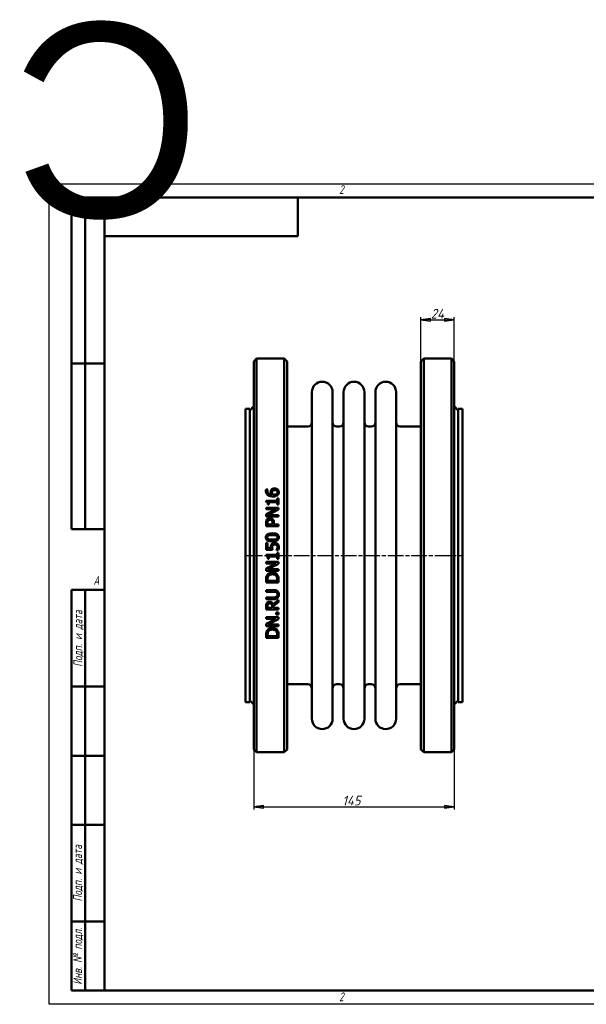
# Model space of a CAD drawing. Header units: millimetres. Extents: x -917 to 2465, y -139 to 713.
# Tile 2 of 4: x -21 to 389, y 0 to 713. Entities that reach past the tile are written whole.
import ezdxf
from ezdxf.enums import TextEntityAlignment as Align

# ---------------------------------------------------------------- set-up
doc = ezdxf.new("R2018")
doc.units = ezdxf.units.MM
doc.header["$LTSCALE"] = 2
doc.linetypes.add('CHAIN', pattern=[0.7087, 0.4724, -0.0591, 0.1181, -0.0591])
for name, color, linetype, lineweight in [('Видимый контур (ГОСТ)', 7, 'Continuous', 50), ('Кромка (ГОСТ)', 7, 'Continuous', 50), ('Обозначение (ГОСТ)', 7, 'Continuous', 25), ('Осевая линия (ГОСТ)', 7, 'Continuous', 25), ('Размер (ГОСТ)', 7, 'Continuous', 25), ('Эскизная геометрия (ГОСТ)', 7, 'Continuous', 50)]:
    doc.layers.add(name, color=color, linetype=linetype, lineweight=lineweight)
doc.styles.add('Альтернативный текст (ГОСТ)', font='arial.ttf', dxfattribs={"width": 0.8})
doc.styles.add('Обычный текст (ГОСТ)', font='GOST Common Italic.ttf')
doc.dimstyles.new('Обычный (ГОСТ)', dxfattribs={"dimscale": 2, "dimtxt": 3.5, "dimasz": 3.5, "dimexe": 1, "dimexo": 0, "dimgap": 0.5, "dimtad": 1, "dimtxsty": 'Обычный текст (ГОСТ)', "dimblk": 'Filled-1', "dimcen": 0.09, "dimdle": 15, "dimclrd": 256, "dimclre": 256, "dimclrt": 256, "dimazin": 2, "dimtfac": 0.714286, "dimtdec": 3, "dimtmove": 0, "dimatfit": 3, "dimfxl": 1, "dimtolj": 1, "dimlwd": 25, "dimlwe": 25, "dimarcsym": 0})

# ---------------------------------------------------------------- blocks, each defined once
blk = doc.blocks.new('Рамки ГОСТ - Рамка')
at = {"layer": 'Кромка (ГОСТ)', "lineweight": 25}
for p, q in [((0, 0), (0, 297)), ((0, 297), (420, 297)), ((420, 297), (420, 0)), ((420, 0), (0, 0))]:
    blk.add_line(p, q, dxfattribs=at)
at = {"layer": 'Кромка (ГОСТ)'}
for p, q in [((210, 292), (210, 297)), ((415, 292), (20, 292)), ((20, 292), (20, 5)), ((415, 5), (415, 292)), ((20, 5), (415, 5)), ((210, 5), (210, 0))]:
    blk.add_line(p, q, dxfattribs=at)
at = {"layer": 'Кромка (ГОСТ)', "char_height": 3.17, "attachment_point": 1, "style": 'Альтернативный текст (ГОСТ)'}
for s, insert, width in [('\\fGOST Common|b0|i1;{\\H3.1700;2}', (105, 296.5), 5.2328), ('\\fGOST Common|b0|i1;{\\H3.1700;1}', (315.02, 296.44), 5.2327), ('\\fGOST Common|b0|i1;{\\H3.1700;A}', (16, 155), 5.1335), ('\\fGOST Common|b0|i1;{\\H3.1700;A}', (416, 148.5), 5.0704), ('\\fGOST Common|b0|i1;{\\H3.1700;2}', (104.99, 4.3), 5.2328), ('\\fGOST Common|b0|i1;{\\H3.1700;1}', (315, 4.14), 6.6287)]:
    blk.add_mtext(s, dxfattribs=dict(at, insert=insert, width=width))
blk = doc.blocks.new('ГОСТ - Доп. графы 1')
at = {"layer": 'Эскизная геометрия (ГОСТ)'}
for p, q in [((-12, 0), (-12, 145)), ((-12, 145), (0, 145)), ((-7, 145), (-7, 0)), ((-12, 110), (-7, 110)), ((-7, 110), (0, 110)), ((-12, 85), (-7, 85)), ((-7, 85), (0, 85)), ((-12, 60), (-7, 60)), ((-7, 60), (0, 60)), ((-12, 25), (-7, 25)), ((-7, 25), (0, 25)), ((0, 0), (-12, 0))]:
    blk.add_line(p, q, dxfattribs=at)
at = {"layer": 'Обозначение (ГОСТ)', "char_height": 3.17, "attachment_point": 5, "rotation": 90, "style": 'Альтернативный текст (ГОСТ)'}
for s, insert, width in [('\\fGOST Common|b0|i1;{\\H3.1700;Подп. и дата}', (-9.37, 127.41), 34.7679), ('\\fGOST Common|b0|i1;{\\H3.1700;Подп. и дата}', (-9.5, 42.47), 35.1486), ('\\fGOST Common|b0|i1;{\\H3.1700;Инв. № подл.}', (-9.5, 12.41), 24.9618)]:
    blk.add_mtext(s, dxfattribs=dict(at, insert=insert, width=width))
at = {"layer": 'Обозначение (ГОСТ)', "lineweight": 30, "flags": 17}
for tag, p in [('Подп._и_дата_2', (-3.53, 127.51)), ('Инв._номер_дубликата', (-3.41, 97.47)), ('Взамен_инв._номера', (-3.46, 72.53)), ('Подп._и_дата_1', (-3.42, 42.35)), ('ИНВЕНТАРНЫЙ_НОМЕР', (-3.33, 12.68))]:
    blk.add_attdef(tag, text='', height=3.17, rotation=90, dxfattribs=at).set_placement(p, align=Align.MIDDLE_CENTER)
blk = doc.blocks.new('ГОСТ - Доп. графы 2')
at = {"layer": 'Эскизная геометрия (ГОСТ)'}
for p, q in [((-12, 0), (-12, 120)), ((-12, 120), (0, 120)), ((-7, 0), (-7, 120)), ((-12, 60), (0, 60)), ((0, 0), (-12, 0))]:
    blk.add_line(p, q, dxfattribs=at)
at = {"layer": 'Обозначение (ГОСТ)', "lineweight": 30, "flags": 17}
for tag, p in [('Первичная_применяемость', (-3.65, 90.03)), ('Справочный_номер', (-3.55, 30.02))]:
    blk.add_attdef(tag, text='', height=3.17, rotation=90, dxfattribs=at).set_placement(p, align=Align.MIDDLE_CENTER)
blk = doc.blocks.new('ГОСТ - Доп. графы 3')
at = {"layer": 'Эскизная геометрия (ГОСТ)'}
for p, q in [((0, 0), (70, 0)), ((70, 0), (70, -14)), ((70, -14), (0, -14))]:
    blk.add_line(p, q, dxfattribs=at)
at = {"layer": 'Обозначение (ГОСТ)', "lineweight": 30}
blk.add_attdef('ОБОЗНАЧЕНИЕ', text='', height=5, rotation=180, dxfattribs=at).set_placement((34.94, -6.97), align=Align.MIDDLE_CENTER)
blk = doc.blocks.new('Filled-1')
at = {"color": 0}
for p, q in [((0, 0), (-1, 0.14)), ((-1, 0.14), (-1, -0.14)), ((-1, 0), (0, 0)), ((-1, -0.14), (0, 0))]:
    blk.add_line(p, q, dxfattribs=at)
at = {"color": 0, "flags": 128}
blk.add_lwpolyline([(-1, -0.14), (0, 0), (-1, 0.14), (-1, -0.14)], dxfattribs=at)
at = {"color": 0}
blk.add_solid([(-1, -0.14), (0, 0), (-1, 0.14), (-1, -0.14)], dxfattribs=at)
blk = doc.blocks.new('*D9')
at = {"layer": 'Defpoints', "color": 0, "linetype": 'Continuous', "transparency": 16777216}
for p in [(148.2, 216.95), (293.2, 216.95), (293.2, 142.95)]:
    blk.add_point(p, dxfattribs=at)
at = {"layer": 'Размер (ГОСТ)', "linetype": 'Continuous', "lineweight": 25, "transparency": 16777216}
for p, q in [((148.2, 216.95), (148.2, 140.95)), ((293.2, 216.95), (293.2, 140.95)), ((155.2, 142.95), (286.2, 142.95))]:
    blk.add_line(p, q, dxfattribs=at)
at = {"layer": 'Размер (ГОСТ)', "linetype": 'Continuous', "lineweight": 25, "transparency": 16777216, "xscale": 7, "yscale": 7, "zscale": 7, "rotation": 180}
blk.add_blockref('Filled-1', (148.2, 142.95), dxfattribs=at)
at = {"layer": 'Размер (ГОСТ)', "linetype": 'Continuous', "lineweight": 25, "transparency": 16777216, "xscale": 7, "yscale": 7, "zscale": 7}
blk.add_blockref('Filled-1', (293.2, 142.95), dxfattribs=at)
at = {"layer": 'Размер (ГОСТ)', "linetype": 'Continuous', "lineweight": 25, "transparency": 16777216, "insert": (212.22, 150.95), "char_height": 7, "attachment_point": 1, "style": 'Обычный текст (ГОСТ)'}
blk.add_mtext('\\A1;145', dxfattribs=at)
blk = doc.blocks.new('*D13')
at = {"layer": 'Defpoints', "color": 0, "linetype": 'Continuous', "transparency": 16777216}
for p in [(293.2, 495.45), (269.2, 465.45), (293.2, 465.45)]:
    blk.add_point(p, dxfattribs=at)
at = {"layer": 'Размер (ГОСТ)', "linetype": 'Continuous', "lineweight": 25, "transparency": 16777216}
for p, q in [((269.2, 465.45), (269.2, 497.45)), ((276.2, 495.45), (286.2, 495.45)), ((293.2, 465.45), (293.2, 497.45))]:
    blk.add_line(p, q, dxfattribs=at)
at = {"layer": 'Размер (ГОСТ)', "linetype": 'Continuous', "lineweight": 25, "transparency": 16777216, "xscale": 7, "yscale": 7, "zscale": 7, "rotation": 180}
blk.add_blockref('Filled-1', (269.2, 495.45), dxfattribs=at)
at = {"layer": 'Размер (ГОСТ)', "linetype": 'Continuous', "lineweight": 25, "transparency": 16777216, "xscale": 7, "yscale": 7, "zscale": 7}
blk.add_blockref('Filled-1', (293.2, 495.45), dxfattribs=at)
at = {"layer": 'Размер (ГОСТ)', "linetype": 'Continuous', "lineweight": 25, "transparency": 16777216, "insert": (276.31, 503.45), "char_height": 7, "attachment_point": 1, "style": 'Обычный текст (ГОСТ)'}
blk.add_mtext('\\A1;24', dxfattribs=at)

msp = doc.modelspace()

# ---------------------------------------------------------------- linework, layer by layer
at = {"layer": 'Видимый контур (ГОСТ)'}
for p, q in [((148.197, 465.453), (150.197, 467.453)), ((148.197, 465.453), (148.197, 184.453)), ((150.197, 182.453), (150.197, 467.453)), ((150.197, 467.453), (170.197, 467.453)), ((170.197, 467.453), (170.197, 182.453)), ((172.197, 465.453), (170.197, 467.453)), ((172.197, 184.453), (172.197, 465.453)), ((269.197, 465.453), (271.197, 467.453)), ((269.197, 184.453), (269.197, 465.453)), ((271.197, 467.453), (291.197, 467.453)), ((271.197, 467.453), (271.197, 182.453)), ((291.197, 182.453), (291.197, 467.453)), ((293.197, 465.453), (291.197, 467.453)), ((293.197, 465.453), (293.197, 184.453)), ((190.197, 206.703), (190.197, 443.203)), ((205.197, 206.703), (205.197, 443.203)), ((213.197, 206.703), (213.197, 443.203)), ((228.197, 206.703), (228.197, 443.203)), ((236.197, 206.703), (236.197, 443.203)), ((251.197, 206.703), (251.197, 443.203)), ((142.197, 218.703), (142.197, 431.203)), ((142.197, 431.203), (145.197, 431.203)), ((145.197, 429.953), (148.197, 432.953)), ((145.197, 218.703), (145.197, 431.203)), ((296.197, 429.953), (293.197, 432.953)), ((296.197, 218.703), (296.197, 431.203)), ((296.197, 431.203), (299.197, 431.203)), ((299.197, 218.703), (299.197, 431.203)), ((172.197, 418.203), (187.197, 418.203)), ((208.197, 418.203), (210.197, 418.203)), ((231.197, 418.203), (233.197, 418.203)), ((254.197, 418.203), (269.197, 418.203)), ((157.034, 372.74), (158.194, 372.74)), ((158.194, 372.689), (158.194, 372.74)), ((157.049, 364.578), (157.049, 363.645)), ((157.049, 364.578), (165.159, 364.578)), ((165.159, 366.176), (165.159, 364.578)), ((165.159, 366.176), (166.078, 366.176)), ((166.078, 361.785), (166.078, 366.176)), ((157.078, 359.51), (166.078, 359.51)), ((157.078, 359.51), (157.078, 358.394)), ((164.204, 358.394), (157.078, 358.394)), ((164.204, 358.394), (157.078, 354.769)), ((159.127, 361.785), (158.303, 361.785)), ((158.318, 354.185), (166.078, 358.168)), ((159.127, 361.785), (159.127, 363.419)), ((165.159, 363.419), (159.127, 363.419)), ((165.159, 363.419), (165.159, 361.785)), ((166.078, 361.785), (165.159, 361.785)), ((166.078, 358.168), (166.078, 359.51)), ((157.078, 354.769), (157.078, 353.07)), ((166.078, 353.07), (157.078, 353.07)), ((158.318, 354.185), (166.078, 354.185)), ((166.078, 353.07), (166.078, 354.185)), ((157.078, 348.504), (157.078, 346.243)), ((166.078, 346.243), (157.078, 346.243)), ((158.114, 347.439), (158.114, 348.431)), ((158.114, 347.439), (161.702, 347.439)), ((161.702, 348.256), (161.702, 347.439)), ((162.723, 347.439), (162.723, 348.453)), ((162.723, 347.439), (166.078, 347.439)), ((166.078, 346.243), (166.078, 347.439)), ((157.078, 334.019), (157.078, 329.082)), ((157.078, 334.019), (158.136, 334.019)), ((161.717, 329.082), (157.078, 329.082)), ((158.136, 330.241), (158.136, 334.019)), ((158.136, 330.241), (160.535, 330.241)), ((164.481, 328.797), (164.481, 328.71)), ((165.757, 328.71), (164.481, 328.71)), ((157.049, 325.362), (165.159, 325.362)), ((157.049, 325.362), (157.049, 324.429)), ((159.127, 322.569), (158.303, 322.569)), ((165.159, 324.202), (159.127, 324.202)), ((159.127, 322.569), (159.127, 324.202)), ((165.159, 326.959), (166.078, 326.959)), ((165.159, 326.959), (165.159, 325.362)), ((165.159, 324.202), (165.159, 322.569)), ((166.078, 322.569), (165.159, 322.569)), ((166.078, 322.569), (166.078, 326.959)), ((157.078, 320.293), (157.078, 319.177)), ((157.078, 320.293), (166.078, 320.293)), ((164.204, 319.177), (157.078, 315.553)), ((164.204, 319.177), (157.078, 319.177)), ((157.078, 315.553), (157.078, 313.853)), ((166.078, 313.853), (157.078, 313.853)), ((158.318, 314.969), (166.078, 318.951)), ((158.318, 314.969), (166.078, 314.969)), ((166.078, 318.951), (166.078, 320.293)), ((166.078, 313.853), (166.078, 314.969)), ((157.078, 307.508), (157.078, 305.459)), ((158.114, 306.655), (158.114, 307.566)), ((158.114, 306.655), (165.042, 306.655)), ((165.042, 307.566), (165.042, 306.655)), ((166.078, 305.459), (166.078, 307.53)), ((166.078, 305.459), (157.078, 305.459)), ((157.078, 299.879), (162.694, 299.879)), ((157.078, 299.879), (157.078, 298.683)), ((162.723, 298.683), (157.078, 298.683)), ((157.078, 294.562), (157.078, 293.366)), ((157.078, 294.562), (162.694, 294.562)), ((162.694, 293.366), (157.078, 293.366)), ((166.078, 292.761), (162.162, 289.559)), ((166.078, 291.207), (166.078, 292.761)), ((157.078, 288.115), (157.078, 285.796)), ((166.078, 285.796), (157.078, 285.796)), ((158.114, 286.992), (158.114, 288.181)), ((158.114, 286.992), (161.498, 286.992)), ((161.498, 288.042), (161.498, 286.992)), ((162.497, 288.363), (166.078, 291.207)), ((162.497, 286.992), (162.497, 288.363)), ((162.497, 286.992), (166.078, 286.992)), ((166.078, 285.796), (166.078, 286.992)), ((157.078, 280.224), (157.078, 279.108)), ((157.078, 280.224), (166.078, 280.224)), ((164.204, 279.108), (157.078, 275.483)), ((164.204, 279.108), (157.078, 279.108)), ((158.318, 274.899), (166.078, 278.882)), ((164.357, 283.724), (164.357, 282.28)), ((164.357, 283.724), (166.078, 283.724)), ((166.078, 282.28), (164.357, 282.28)), ((166.078, 282.28), (166.078, 283.724)), ((166.078, 278.882), (166.078, 280.224)), ((157.078, 275.483), (157.078, 273.783)), ((166.078, 273.783), (157.078, 273.783)), ((158.318, 274.899), (166.078, 274.899)), ((166.078, 273.783), (166.078, 274.899)), ((157.078, 267.438), (157.078, 265.389)), ((166.078, 265.389), (157.078, 265.389)), ((158.114, 266.585), (158.114, 267.497)), ((158.114, 266.585), (165.042, 266.585)), ((165.042, 267.497), (165.042, 266.585)), ((166.078, 265.389), (166.078, 267.46)), ((172.197, 231.703), (187.197, 231.703)), ((208.197, 231.703), (210.197, 231.703)), ((231.197, 231.703), (233.197, 231.703)), ((254.197, 231.703), (269.197, 231.703)), ((142.197, 218.703), (145.197, 218.703)), ((145.197, 219.953), (148.197, 216.953)), ((296.197, 219.953), (293.197, 216.953)), ((296.197, 218.703), (299.197, 218.703)), ((148.197, 184.453), (150.197, 182.453)), ((150.197, 182.453), (170.197, 182.453)), ((172.197, 184.453), (170.197, 182.453)), ((269.197, 184.453), (271.197, 182.453)), ((271.197, 182.453), (291.197, 182.453)), ((293.197, 184.453), (291.197, 182.453))]:
    msp.add_line(p, q, dxfattribs=at)
for centre, radius, start, end in [((197.697, 443.203), 7.5, 0, 180), ((220.697, 443.203), 7.5, 0, 180), ((243.697, 443.203), 7.5, 0, 180), ((187.197, 421.203), 3, 270, 0), ((208.197, 421.203), 3, 180, 270), ((210.197, 421.203), 3, 270, 0), ((231.197, 421.203), 3, 180, 270), ((233.197, 421.203), 3, 270, 0), ((254.197, 421.203), 3, 180, 270), ((187.197, 228.703), 3, 0, 90), ((208.197, 228.703), 3, 90, 180), ((210.197, 228.703), 3, 0, 90), ((231.197, 228.703), 3, 90, 180), ((233.197, 228.703), 3, 0, 90), ((254.197, 228.703), 3, 90, 180), ((197.697, 206.703), 7.5, 180, 0), ((220.697, 206.703), 7.5, 180, 0), ((243.697, 206.703), 7.5, 180, 0)]:
    msp.add_arc(centre, radius, start, end, dxfattribs=at)
for points, knots in [([(156.91, 371.719), (156.91, 371.827), (156.913, 371.936), (156.926, 372.146), (156.935, 372.259), (156.967, 372.489), (156.994, 372.618), (157.034, 372.74)], [0, 0, 0, 0, 0.0344579, 0.0344579, 0.06669328, 0.06669328, 0.10595774, 0.10595774, 0.10595774, 0.10595774]), ([(158.362, 368.67), (158.03, 368.906), (157.754, 369.191), (157.406, 369.708), (157.232, 369.997), (156.965, 370.833), (156.91, 371.277), (156.91, 371.719)], [0, 0, 0, 0, 0.12424635, 0.12424635, 0.19370366, 0.19370366, 0.26541095, 0.26541095, 0.26541095, 0.26541095]), ([(158.194, 372.689), (158.14, 372.586), (158.098, 372.459), (157.989, 372.084), (157.953, 371.835), (157.953, 371.558)], [0, 0, 0, 0, 0.03640112, 0.03640112, 0.12437813, 0.12437813, 0.12437813, 0.12437813]), ([(157.953, 371.558), (157.953, 371.219), (158.005, 370.882), (158.248, 370.285), (158.414, 370.038), (158.821, 369.634), (159.094, 369.424), (159.962, 369.064), (160.467, 368.969), (160.958, 368.925)], [0, 0, 0, 0, 0.10771448, 0.10771448, 0.20235988, 0.20235988, 0.28432809, 0.28432809, 0.37356897, 0.37356897, 0.37356897, 0.37356897]), ([(160.331, 370.8), (160.331, 370.968), (160.339, 371.139), (160.369, 371.389), (160.382, 371.473), (160.436, 371.744), (160.486, 371.892), (160.64, 372.219), (160.747, 372.386), (160.863, 372.543)], [0, 0, 0, 0, 0.05333507, 0.05333507, 0.08006299, 0.08006299, 0.14081029, 0.14081029, 0.21057915, 0.21057915, 0.21057915, 0.21057915]), ([(160.958, 368.925), (160.837, 369.1), (160.729, 369.281), (160.505, 369.745), (160.447, 369.95), (160.36, 370.273), (160.331, 370.536), (160.331, 370.8)], [0, 0, 0, 0, 0.06591065, 0.06591065, 0.1610263, 0.1610263, 0.52356493, 0.52356493, 0.52356493, 0.52356493]), ([(160.863, 372.543), (160.984, 372.704), (161.124, 372.849), (161.497, 373.139), (161.705, 373.239), (162.08, 373.385), (162.302, 373.441), (162.737, 373.507), (162.949, 373.52), (163.161, 373.52)], [0, 0, 0, 0, 0.06279416, 0.06279416, 0.14525054, 0.14525054, 0.25248525, 0.25248525, 0.35130514, 0.35130514, 0.35130514, 0.35130514]), ([(161.644, 371.682), (161.559, 371.575), (161.493, 371.457), (161.35, 371.071), (161.33, 370.757), (161.33, 370.53)], [0, 0, 0, 0, 0.04261739, 0.04261739, 0.12996427, 0.12996427, 0.12996427, 0.12996427]), ([(163.212, 372.295), (162.994, 372.295), (162.77, 372.278), (162.354, 372.186), (162.199, 372.122), (161.905, 371.952), (161.763, 371.828), (161.644, 371.682)], [0, 0, 0, 0, 0.06518094, 0.06518094, 0.12807924, 0.12807924, 0.21062816, 0.21062816, 0.21062816, 0.21062816]), ([(163.161, 373.52), (163.394, 373.52), (163.626, 373.501), (164.319, 373.37), (164.662, 373.208), (165.085, 372.962), (165.263, 372.829), (165.422, 372.674)], [0, 0, 0, 0, 0.06991649, 0.06991649, 0.21222338, 0.21222338, 0.33306512, 0.33306512, 0.33306512, 0.33306512]), ([(165.283, 370.668), (165.283, 370.892), (165.247, 371.113), (165.079, 371.5), (164.966, 371.658), (164.708, 371.903), (164.547, 372.025), (164.128, 372.188), (163.949, 372.231), (163.586, 372.284), (163.397, 372.295), (163.212, 372.295)], [0, 0, 0, 0, 0.07085825, 0.07085825, 0.13273867, 0.13273867, 0.18044372, 0.18044372, 0.21257565, 0.21257565, 0.24531101, 0.24531101, 0.24531101, 0.24531101]), ([(164.773, 369.545), (164.888, 369.649), (164.993, 369.765), (165.109, 369.947), (165.178, 370.065), (165.266, 370.385), (165.283, 370.526), (165.283, 370.668)], [0, 0, 0, 0, 0.047583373, 0.047583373, 0.067324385, 0.067324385, 0.082367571, 0.082367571, 0.082367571, 0.082367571]), ([(165.422, 372.674), (165.598, 372.504), (165.751, 372.317), (165.994, 371.918), (166.081, 371.724), (166.23, 371.245), (166.268, 370.955), (166.268, 370.661)], [0, 0, 0, 0, 0.07567939, 0.07567939, 0.14638585, 0.14638585, 0.24663217, 0.24663217, 0.24663217, 0.24663217]), ([(166.268, 370.661), (166.268, 370.463), (166.251, 370.264), (166.178, 369.877), (166.122, 369.691), (165.979, 369.36), (165.899, 369.215), (165.7, 368.933), (165.582, 368.8), (165.451, 368.677)], [0, 0, 0, 0, 0.06290523, 0.06290523, 0.12446731, 0.12446731, 0.17705715, 0.17705715, 0.23286239, 0.23286239, 0.23286239, 0.23286239]), ([(158.303, 361.785), (158.303, 362.043), (158.288, 362.32), (158.18, 362.898), (158.089, 363.078), (157.957, 363.278), (157.875, 363.359), (157.683, 363.488), (157.579, 363.534), (157.335, 363.61), (157.191, 363.634), (157.049, 363.645)], [0, 0, 0, 0, 0.0801715, 0.0801715, 0.18236593, 0.18236593, 0.27969062, 0.27969062, 0.37184672, 0.37184672, 0.48753896, 0.48753896, 0.48753896, 0.48753896]), ([(162.125, 367.685), (161.694, 367.685), (161.26, 367.71), (160.103, 367.866), (159.612, 368.032), (158.988, 368.28), (158.662, 368.454), (158.362, 368.67)], [0, 0, 0, 0, 0.12928933, 0.12928933, 0.35047023, 0.35047023, 0.62766016, 0.62766016, 0.62766016, 0.62766016]), ([(161.33, 370.53), (161.33, 370.374), (161.343, 370.219), (161.398, 369.903), (161.44, 369.75), (161.581, 369.363), (161.693, 369.139), (161.826, 368.925)], [0, 0, 0, 0, 0.04941689, 0.04941689, 0.1010766, 0.1010766, 0.17986383, 0.17986383, 0.17986383, 0.17986383]), ([(161.826, 368.925), (161.91, 368.921), (161.995, 368.916), (162.114, 368.909), (162.217, 368.903), (162.395, 368.903)], [0, 0, 0, 0, 0.025371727, 0.025371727, 0.035643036, 0.035643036, 0.035643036, 0.035643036]), ([(165.451, 368.677), (165.278, 368.512), (165.081, 368.373), (164.562, 368.086), (164.257, 367.981), (163.746, 367.829), (163.416, 367.77), (162.771, 367.7), (162.446, 367.685), (162.125, 367.685)], [0, 0, 0, 0, 0.07357378, 0.07357378, 0.17989212, 0.17989212, 0.34846306, 0.34846306, 0.51307832, 0.51307832, 0.51307832, 0.51307832]), ([(162.395, 368.903), (162.703, 368.903), (163.026, 368.918), (163.918, 369.044), (164.246, 369.2), (164.575, 369.387), (164.681, 369.46), (164.773, 369.545)], [0, 0, 0, 0, 0.09236766, 0.09236766, 0.2702328, 0.2702328, 0.35952158, 0.35952158, 0.35952158, 0.35952158]), ([(157.078, 348.504), (157.078, 348.757), (157.088, 349.016), (157.136, 349.497), (157.173, 349.736), (157.318, 350.284), (157.45, 350.586), (157.64, 350.86)], [0, 0, 0, 0, 0.07699223, 0.07699223, 0.14706028, 0.14706028, 0.24650918, 0.24650918, 0.24650918, 0.24650918]), ([(157.64, 350.86), (157.757, 351.031), (157.892, 351.187), (158.254, 351.508), (158.457, 351.624), (158.786, 351.781), (158.987, 351.843), (159.391, 351.917), (159.592, 351.932), (159.791, 351.932)], [0, 0, 0, 0, 0.06300787, 0.06300787, 0.14625937, 0.14625937, 0.25948801, 0.25948801, 0.3666699, 0.3666699, 0.3666699, 0.3666699]), ([(158.456, 350.036), (158.357, 349.886), (158.285, 349.723), (158.186, 349.387), (158.114, 349.063), (158.114, 348.431)], [0, 0, 0, 0, 0.05446671, 0.05446671, 0.10638936, 0.10638936, 0.10638936, 0.10638936]), ([(159.828, 350.685), (159.604, 350.685), (159.379, 350.657), (158.994, 350.525), (158.872, 350.449), (158.657, 350.291), (158.547, 350.171), (158.456, 350.036)], [0, 0, 0, 0, 0.06705293, 0.06705293, 0.12228763, 0.12228763, 0.21006774, 0.21006774, 0.21006774, 0.21006774]), ([(159.791, 351.932), (160.045, 351.932), (160.296, 351.902), (160.786, 351.778), (160.991, 351.692), (161.39, 351.488), (161.603, 351.334), (161.79, 351.144)], [0, 0, 0, 0, 0.07623001, 0.07623001, 0.15191826, 0.15191826, 0.26396975, 0.26396975, 0.26396975, 0.26396975]), ([(161.162, 350.174), (161.07, 350.267), (160.969, 350.35), (160.698, 350.524), (160.539, 350.586), (160.197, 350.668), (160.011, 350.685), (159.828, 350.685)], [0, 0, 0, 0, 0.03954187, 0.03954187, 0.09709532, 0.09709532, 0.15944585, 0.15944585, 0.15944585, 0.15944585]), ([(161.702, 348.256), (161.702, 348.481), (161.694, 348.716), (161.651, 349.126), (161.619, 349.333), (161.523, 349.641), (161.472, 349.759), (161.338, 349.982), (161.257, 350.084), (161.162, 350.174)], [0, 0, 0, 0, 0.06848562, 0.06848562, 0.12544422, 0.12544422, 0.16353779, 0.16353779, 0.20207722, 0.20207722, 0.20207722, 0.20207722]), ([(161.79, 351.144), (162.008, 350.922), (162.188, 350.673), (162.505, 350.06), (162.581, 349.763), (162.697, 349.214), (162.723, 348.825), (162.723, 348.453)], [0, 0, 0, 0, 0.09435373, 0.09435373, 0.20952866, 0.20952866, 0.43723636, 0.43723636, 0.43723636, 0.43723636]), ([(156.896, 338.096), (156.896, 338.457), (156.948, 338.816), (157.189, 339.423), (157.345, 339.664), (157.732, 340.06), (157.989, 340.259), (158.849, 340.657), (159.388, 340.785), (160.451, 340.941), (161.025, 340.97), (161.578, 340.97)], [0, 0, 0, 0, 0.10853349, 0.10853349, 0.19675136, 0.19675136, 0.27488762, 0.27488762, 0.37079269, 0.37079269, 0.47243787, 0.47243787, 0.47243787, 0.47243787]), ([(161.585, 335.215), (160.636, 335.215), (159.67, 335.295), (158.37, 335.698), (158.013, 335.898), (157.522, 336.301), (157.338, 336.519), (157.088, 336.979), (157.011, 337.198), (156.915, 337.647), (156.896, 337.872), (156.896, 338.096)], [0, 0, 0, 0, 0.28491009, 0.28491009, 0.46589266, 0.46589266, 0.61847367, 0.61847367, 0.74150865, 0.74150865, 0.85981207, 0.85981207, 0.85981207, 0.85981207]), ([(158.828, 339.416), (158.624, 339.335), (158.429, 339.225), (158.119, 338.928), (158.045, 338.789), (157.967, 338.609), (157.94, 338.513), (157.903, 338.31), (157.895, 338.203), (157.895, 338.096)], [0, 0, 0, 0, 0.06609057, 0.06609057, 0.12903746, 0.12903746, 0.19473083, 0.19473083, 0.26454715, 0.26454715, 0.26454715, 0.26454715]), ([(157.895, 338.096), (157.895, 337.911), (157.919, 337.724), (158.031, 337.417), (158.105, 337.285), (158.302, 337.073), (158.392, 337), (158.599, 336.863), (158.72, 336.804), (158.843, 336.754)], [0, 0, 0, 0, 0.05588413, 0.05588413, 0.09810468, 0.09810468, 0.12599156, 0.12599156, 0.15804907, 0.15804907, 0.15804907, 0.15804907]), ([(161.578, 339.745), (161.059, 339.745), (160.496, 339.727), (159.745, 339.648), (159.263, 339.589), (158.828, 339.416)], [0, 0, 0, 0, 0.15570524, 0.15570524, 0.22593909, 0.22593909, 0.22593909, 0.22593909]), ([(158.843, 336.754), (159.141, 336.636), (159.481, 336.568), (160.17, 336.482), (160.775, 336.441), (161.585, 336.441)], [0, 0, 0, 0, 0.0962861, 0.0962861, 0.20873936, 0.20873936, 0.20873936, 0.20873936]), ([(161.578, 340.97), (162.3, 340.97), (163.085, 340.923), (164.486, 340.62), (164.902, 340.415), (165.437, 340.072), (165.667, 339.86), (165.997, 339.382), (166.103, 339.144), (166.239, 338.631), (166.268, 338.363), (166.268, 338.096)], [0, 0, 0, 0, 0.21662035, 0.21662035, 0.42880094, 0.42880094, 0.64027716, 0.64027716, 0.8168183, 0.8168183, 0.99542695, 0.99542695, 0.99542695, 0.99542695]), ([(164.32, 339.424), (164.044, 339.532), (163.729, 339.599), (162.973, 339.707), (162.342, 339.745), (161.578, 339.745)], [0, 0, 0, 0, 0.08920667, 0.08920667, 0.22974306, 0.22974306, 0.22974306, 0.22974306]), ([(166.268, 338.096), (166.268, 337.737), (166.217, 337.378), (165.981, 336.771), (165.828, 336.529), (165.427, 336.111), (165.166, 335.918), (164.364, 335.543), (163.862, 335.418), (162.795, 335.248), (162.176, 335.215), (161.585, 335.215)], [0, 0, 0, 0, 0.10820542, 0.10820542, 0.19597695, 0.19597695, 0.28204672, 0.28204672, 0.38870634, 0.38870634, 0.51761296, 0.51761296, 0.51761296, 0.51761296]), ([(161.585, 336.441), (162.085, 336.441), (162.664, 336.453), (163.367, 336.517), (163.824, 336.566), (164.298, 336.747)], [0, 0, 0, 0, 0.14999278, 0.14999278, 0.21078001, 0.21078001, 0.21078001, 0.21078001]), ([(164.298, 336.747), (164.508, 336.825), (164.705, 336.934), (165.034, 337.238), (165.111, 337.384), (165.19, 337.558), (165.22, 337.66), (165.26, 337.873), (165.268, 337.985), (165.268, 338.096)], [0, 0, 0, 0, 0.06704247, 0.06704247, 0.13452674, 0.13452674, 0.21949652, 0.21949652, 0.30833959, 0.30833959, 0.30833959, 0.30833959]), ([(165.268, 338.096), (165.268, 338.286), (165.242, 338.477), (165.127, 338.775), (165.054, 338.909), (164.849, 339.122), (164.761, 339.192), (164.558, 339.321), (164.441, 339.377), (164.32, 339.424)], [0, 0, 0, 0, 0.0571991, 0.0571991, 0.09614454, 0.09614454, 0.11999988, 0.11999988, 0.14741653, 0.14741653, 0.14741653, 0.14741653]), ([(160.484, 331.058), (160.484, 331.362), (160.5, 331.684), (160.592, 332.252), (160.649, 332.432), (160.8, 332.785), (160.913, 332.971), (161.046, 333.144)], [0, 0, 0, 0, 0.09129008, 0.09129008, 0.1724777, 0.1724777, 0.27869747, 0.27869747, 0.27869747, 0.27869747]), ([(160.535, 330.241), (160.517, 330.376), (160.504, 330.511), (160.491, 330.739), (160.484, 330.895), (160.484, 331.058)], [0, 0, 0, 0, 0.04081168, 0.04081168, 0.068435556, 0.068435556, 0.068435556, 0.068435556]), ([(161.046, 333.144), (161.207, 333.359), (161.401, 333.539), (161.92, 333.871), (162.19, 333.949), (162.649, 334.049), (162.939, 334.07), (163.219, 334.07)], [0, 0, 0, 0, 0.08068985, 0.08068985, 0.18484617, 0.18484617, 0.33818806, 0.33818806, 0.33818806, 0.33818806]), ([(161.914, 332.335), (161.8, 332.206), (161.715, 332.059), (161.541, 331.599), (161.498, 331.221), (161.498, 330.861)], [0, 0, 0, 0, 0.05152945, 0.05152945, 0.14750803, 0.14750803, 0.14750803, 0.14750803]), ([(161.498, 330.861), (161.498, 330.594), (161.514, 330.328), (161.584, 329.772), (161.656, 329.356), (161.717, 329.082)], [0, 0, 0, 0, 0.08024204, 0.08024204, 0.16802597, 0.16802597, 0.16802597, 0.16802597]), ([(163.212, 332.845), (162.936, 332.845), (162.663, 332.813), (162.374, 332.693), (162.264, 332.643), (162.059, 332.491), (161.982, 332.417), (161.914, 332.335)], [0, 0, 0, 0, 0.08258905, 0.08258905, 0.10561744, 0.10561744, 0.12230356, 0.12230356, 0.12230356, 0.12230356]), ([(164.678, 332.386), (164.513, 332.524), (164.327, 332.628), (163.946, 332.769), (163.662, 332.845), (163.212, 332.845)], [0, 0, 0, 0, 0.06466923, 0.06466923, 0.12194451, 0.12194451, 0.12194451, 0.12194451]), ([(163.219, 334.07), (163.626, 334.07), (164.025, 334.009), (164.751, 333.741), (165.087, 333.552), (165.385, 333.275)], [0, 0, 0, 0, 0.122061, 0.122061, 0.23207333, 0.23207333, 0.23207333, 0.23207333]), ([(164.481, 328.797), (164.559, 328.903), (164.639, 329.047), (164.776, 329.316), (164.864, 329.502), (164.962, 329.767)], [0, 0, 0, 0, 0.039348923, 0.039348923, 0.077315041, 0.077315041, 0.077315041, 0.077315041]), ([(165.225, 331.087), (165.225, 331.298), (165.192, 331.503), (165.115, 331.737), (165.103, 331.77), (165.049, 331.911), (164.993, 332.016), (164.853, 332.214), (164.771, 332.305), (164.678, 332.386)], [0, 0, 0, 0, 0.06320021, 0.06320021, 0.07410117, 0.07410117, 0.11569761, 0.11569761, 0.15847535, 0.15847535, 0.15847535, 0.15847535]), ([(164.962, 329.767), (165.03, 329.962), (165.093, 330.166), (165.174, 330.495), (165.225, 330.721), (165.225, 331.087)], [0, 0, 0, 0, 0.06179437, 0.06179437, 0.10171943, 0.10171943, 0.10171943, 0.10171943]), ([(165.385, 333.275), (165.619, 333.058), (165.804, 332.802), (166.09, 332.226), (166.155, 331.982), (166.243, 331.583), (166.268, 331.324), (166.268, 331.065)], [0, 0, 0, 0, 0.09594211, 0.09594211, 0.1929763, 0.1929763, 0.3603289, 0.3603289, 0.3603289, 0.3603289]), ([(166.268, 331.065), (166.268, 330.746), (166.241, 330.429), (166.13, 329.766), (166.003, 329.209), (165.757, 328.71)], [0, 0, 0, 0, 0.09590446, 0.09590446, 0.20172021, 0.20172021, 0.20172021, 0.20172021]), ([(158.303, 322.569), (158.303, 322.88), (158.281, 323.23), (158.144, 323.751), (158.073, 323.887), (157.954, 324.064), (157.874, 324.143), (157.682, 324.273), (157.573, 324.321), (157.327, 324.395), (157.187, 324.417), (157.049, 324.429)], [0, 0, 0, 0, 0.09340179, 0.09340179, 0.16094418, 0.16094418, 0.23813942, 0.23813942, 0.31797067, 0.31797067, 0.41183614, 0.41183614, 0.41183614, 0.41183614]), ([(157.078, 307.508), (157.078, 307.894), (157.091, 308.304), (157.176, 309.142), (157.243, 309.418), (157.411, 310.006), (157.569, 310.391), (157.793, 310.732)], [0, 0, 0, 0, 0.1167825, 0.1167825, 0.25428562, 0.25428562, 0.52795836, 0.52795836, 0.52795836, 0.52795836]), ([(157.793, 310.732), (157.994, 311.035), (158.233, 311.306), (158.822, 311.809), (159.181, 312.028), (159.874, 312.32), (160.206, 312.412), (160.888, 312.53), (161.238, 312.555), (161.585, 312.555)], [0, 0, 0, 0, 0.10965947, 0.10965947, 0.2328898, 0.2328898, 0.33678167, 0.33678167, 0.44175384, 0.44175384, 0.44175384, 0.44175384]), ([(158.653, 309.944), (158.511, 309.702), (158.397, 309.448), (158.215, 308.87), (158.114, 308.401), (158.114, 307.566)], [0, 0, 0, 0, 0.08454786, 0.08454786, 0.18265232, 0.18265232, 0.18265232, 0.18265232]), ([(161.571, 311.308), (161.104, 311.308), (160.627, 311.256), (159.873, 311.014), (159.582, 310.873), (159.051, 310.478), (158.83, 310.231), (158.653, 309.944)], [0, 0, 0, 0, 0.14008364, 0.14008364, 0.23739895, 0.23739895, 0.33878651, 0.33878651, 0.33878651, 0.33878651]), ([(164.444, 310.053), (164.295, 310.275), (164.117, 310.471), (163.704, 310.802), (163.428, 310.976), (162.808, 311.179), (162.573, 311.228), (162.084, 311.294), (161.826, 311.308), (161.571, 311.308)], [0, 0, 0, 0, 0.08054704, 0.08054704, 0.15906419, 0.15906419, 0.20410045, 0.20410045, 0.25244351, 0.25244351, 0.25244351, 0.25244351]), ([(161.585, 312.555), (162.095, 312.555), (162.599, 312.491), (163.618, 312.183), (164.02, 311.958), (164.722, 311.487), (165.077, 311.139), (165.356, 310.717)], [0, 0, 0, 0, 0.15284185, 0.15284185, 0.31952983, 0.31952983, 0.56956605, 0.56956605, 0.56956605, 0.56956605]), ([(165.042, 307.566), (165.042, 307.824), (165.032, 308.086), (164.984, 308.589), (164.944, 308.866), (164.789, 309.454), (164.645, 309.767), (164.444, 310.053)], [0, 0, 0, 0, 0.07800208, 0.07800208, 0.15264152, 0.15264152, 0.25321026, 0.25321026, 0.25321026, 0.25321026]), ([(165.356, 310.717), (165.554, 310.402), (165.717, 310.067), (165.926, 309.417), (166.078, 308.819), (166.078, 307.53)], [0, 0, 0, 0, 0.11200951, 0.11200951, 0.20605763, 0.20605763, 0.20605763, 0.20605763]), ([(162.694, 299.879), (163.135, 299.879), (163.597, 299.848), (164.379, 299.684), (164.614, 299.591), (165.037, 299.373), (165.25, 299.213), (165.436, 299.018)], [0, 0, 0, 0, 0.13226007, 0.13226007, 0.23970524, 0.23970524, 0.38184796, 0.38184796, 0.38184796, 0.38184796]), ([(162.694, 294.562), (163.026, 294.562), (163.402, 294.579), (163.805, 294.654), (163.948, 294.683), (164.256, 294.8), (164.387, 294.867), (164.51, 294.949)], [0, 0, 0, 0, 0.09974192, 0.09974192, 0.12253022, 0.12253022, 0.14121821, 0.14121821, 0.14121821, 0.14121821]), ([(165.436, 294.227), (165.276, 294.064), (165.098, 293.925), (164.639, 293.658), (164.394, 293.579), (163.965, 293.467), (163.715, 293.427), (163.213, 293.377), (162.951, 293.366), (162.694, 293.366)], [0, 0, 0, 0, 0.06926148, 0.06926148, 0.16013877, 0.16013877, 0.27368315, 0.27368315, 0.39213761, 0.39213761, 0.39213761, 0.39213761]), ([(164.51, 298.296), (164.383, 298.38), (164.249, 298.448), (163.94, 298.565), (163.767, 298.606), (163.281, 298.671), (162.993, 298.683), (162.723, 298.683)], [0, 0, 0, 0, 0.04570758, 0.04570758, 0.09937622, 0.09937622, 0.16554685, 0.16554685, 0.16554685, 0.16554685]), ([(165.247, 296.619), (165.247, 296.802), (165.232, 296.986), (165.152, 297.398), (165.085, 297.57), (164.973, 297.807), (164.903, 297.92), (164.729, 298.128), (164.626, 298.22), (164.51, 298.296)], [0, 0, 0, 0, 0.05612945, 0.05612945, 0.1282781, 0.1282781, 0.20173525, 0.20173525, 0.27825947, 0.27825947, 0.27825947, 0.27825947]), ([(164.51, 294.949), (164.671, 295.055), (164.806, 295.187), (165.007, 295.478), (165.097, 295.652), (165.223, 296.125), (165.247, 296.375), (165.247, 296.619)], [0, 0, 0, 0, 0.05820669, 0.05820669, 0.10791742, 0.10791742, 0.15735387, 0.15735387, 0.15735387, 0.15735387]), ([(165.436, 299.018), (165.643, 298.809), (165.811, 298.573), (166.073, 298.041), (166.144, 297.786), (166.246, 297.255), (166.268, 296.931), (166.268, 296.619)], [0, 0, 0, 0, 0.08904147, 0.08904147, 0.18057872, 0.18057872, 0.30683299, 0.30683299, 0.30683299, 0.30683299]), ([(166.268, 296.619), (166.268, 296.365), (166.252, 296.108), (166.171, 295.587), (166.109, 295.361), (165.969, 294.992), (165.888, 294.826), (165.688, 294.509), (165.571, 294.361), (165.436, 294.227)], [0, 0, 0, 0, 0.07782279, 0.07782279, 0.16152738, 0.16152738, 0.23497554, 0.23497554, 0.30997678, 0.30997678, 0.30997678, 0.30997678]), ([(157.078, 288.115), (157.078, 288.358), (157.084, 288.609), (157.118, 289.112), (157.146, 289.33), (157.237, 289.811), (157.367, 290.119), (157.552, 290.405)], [0, 0, 0, 0, 0.07548253, 0.07548253, 0.15632507, 0.15632507, 0.33575228, 0.33575228, 0.33575228, 0.33575228]), ([(157.552, 290.405), (157.655, 290.564), (157.775, 290.711), (158.105, 291.021), (158.287, 291.128), (158.566, 291.275), (158.755, 291.337), (159.138, 291.411), (159.331, 291.426), (159.521, 291.426)], [0, 0, 0, 0, 0.05812016, 0.05812016, 0.13781095, 0.13781095, 0.27234255, 0.27234255, 0.40084332, 0.40084332, 0.40084332, 0.40084332]), ([(158.42, 289.61), (158.333, 289.477), (158.269, 289.333), (158.179, 289.03), (158.114, 288.738), (158.114, 288.181)], [0, 0, 0, 0, 0.048666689, 0.048666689, 0.097727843, 0.097727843, 0.097727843, 0.097727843]), ([(159.616, 290.179), (159.433, 290.179), (159.251, 290.157), (158.903, 290.046), (158.788, 289.973), (158.602, 289.839), (158.502, 289.732), (158.42, 289.61)], [0, 0, 0, 0, 0.05481155, 0.05481155, 0.10991495, 0.10991495, 0.212985, 0.212985, 0.212985, 0.212985]), ([(159.521, 291.426), (159.823, 291.426), (160.124, 291.391), (160.802, 291.188), (161.069, 291.009), (161.471, 290.684), (161.658, 290.476), (161.958, 290.029), (162.072, 289.799), (162.162, 289.559)], [0, 0, 0, 0, 0.09051531, 0.09051531, 0.2127807, 0.2127807, 0.36159757, 0.36159757, 0.49788352, 0.49788352, 0.49788352, 0.49788352]), ([(161.031, 289.668), (160.943, 289.761), (160.845, 289.842), (160.598, 289.996), (160.451, 290.056), (160.186, 290.127), (160.074, 290.147), (159.848, 290.173), (159.732, 290.179), (159.616, 290.179)], [0, 0, 0, 0, 0.03906116, 0.03906116, 0.08792265, 0.08792265, 0.1219272, 0.1219272, 0.15670765, 0.15670765, 0.15670765, 0.15670765]), ([(161.498, 288.042), (161.498, 288.21), (161.491, 288.38), (161.453, 288.75), (161.421, 288.92), (161.362, 289.148), (161.318, 289.261), (161.197, 289.478), (161.121, 289.578), (161.031, 289.668)], [0, 0, 0, 0, 0.05224242, 0.05224242, 0.11520893, 0.11520893, 0.18201734, 0.18201734, 0.2511522, 0.2511522, 0.2511522, 0.2511522]), ([(157.793, 270.662), (157.972, 270.932), (158.183, 271.18), (158.772, 271.712), (159.107, 271.902), (159.707, 272.199), (160.099, 272.32), (160.861, 272.458), (161.224, 272.485), (161.585, 272.485)], [0, 0, 0, 0, 0.10287437, 0.10287437, 0.24677372, 0.24677372, 0.4715547, 0.4715547, 0.66770376, 0.66770376, 0.66770376, 0.66770376]), ([(161.571, 271.238), (161.245, 271.238), (160.916, 271.213), (160.196, 271.071), (159.817, 270.933), (159.298, 270.603), (159.134, 270.468), (158.86, 270.178), (158.749, 270.031), (158.653, 269.874)], [0, 0, 0, 0, 0.09780598, 0.09780598, 0.22059984, 0.22059984, 0.28732903, 0.28732903, 0.34593518, 0.34593518, 0.34593518, 0.34593518]), ([(164.444, 269.984), (164.312, 270.18), (164.155, 270.36), (163.734, 270.719), (163.489, 270.853), (163.01, 271.058), (162.718, 271.133), (162.143, 271.221), (161.855, 271.238), (161.571, 271.238)], [0, 0, 0, 0, 0.07535604, 0.07535604, 0.17186687, 0.17186687, 0.29772813, 0.29772813, 0.41743971, 0.41743971, 0.41743971, 0.41743971]), ([(161.585, 272.485), (161.945, 272.485), (162.302, 272.453), (163.283, 272.256), (163.743, 272.036), (164.351, 271.68), (164.609, 271.489), (165.036, 271.078), (165.208, 270.871), (165.356, 270.647)], [0, 0, 0, 0, 0.10786594, 0.10786594, 0.3008923, 0.3008923, 0.46700532, 0.46700532, 0.60884646, 0.60884646, 0.60884646, 0.60884646]), ([(157.078, 267.438), (157.078, 267.809), (157.09, 268.201), (157.172, 269.058), (157.241, 269.334), (157.395, 269.895), (157.556, 270.302), (157.793, 270.662)], [0, 0, 0, 0, 0.12158423, 0.12158423, 0.28101736, 0.28101736, 0.69984856, 0.69984856, 0.69984856, 0.69984856]), ([(158.653, 269.874), (158.53, 269.665), (158.428, 269.447), (158.223, 268.86), (158.114, 268.363), (158.114, 267.497)], [0, 0, 0, 0, 0.07755259, 0.07755259, 0.2009088, 0.2009088, 0.2009088, 0.2009088]), ([(165.042, 267.497), (165.042, 267.75), (165.033, 268.008), (164.977, 268.594), (164.932, 268.82), (164.821, 269.309), (164.671, 269.661), (164.444, 269.984)], [0, 0, 0, 0, 0.08317589, 0.08317589, 0.19238943, 0.19238943, 0.55260325, 0.55260325, 0.55260325, 0.55260325]), ([(165.356, 270.647), (165.528, 270.373), (165.673, 270.085), (165.909, 269.435), (166.078, 268.815), (166.078, 267.46)], [0, 0, 0, 0, 0.10303607, 0.10303607, 0.22317152, 0.22317152, 0.22317152, 0.22317152])]:
    msp.add_open_spline(points, degree=3, knots=knots, dxfattribs=at)
at = {"layer": 'Осевая линия (ГОСТ)', "linetype": 'CHAIN', "ltscale": 11.993792}
msp.add_line((143.197, 324.953), (298.197, 324.953), dxfattribs=at)

# ---------------------------------------------------------------- block references
ref = msp.add_blockref('ГОСТ - Доп. графы 3', (40, 584), dxfattribs=dict(xscale=2, yscale=2, zscale=2))
lines = msp.add_mtext('CB-3232P-F', dxfattribs={"layer": 'Обозначение (ГОСТ)', "insert": (109.884, 570.065), "char_height": 140.2497, "attachment_point": 1, "rotation": 180})
ref.add_attrib('ОБОЗНАЧЕНИЕ', '', (109.884, 570.065)).embed_mtext(lines)
at = {"xscale": 2, "yscale": 2, "zscale": 2}
for name, p in [('Рамки ГОСТ - Рамка', (0, 0)), ('ГОСТ - Доп. графы 2', (40, 344)), ('ГОСТ - Доп. графы 1', (40, 10))]:
    msp.add_blockref(name, p, dxfattribs=at)

# ---------------------------------------------------------------- dimensions: what is measured, and where the dimension line sits
at = {"layer": 'Размер (ГОСТ)', "linetype": 'Continuous', "lineweight": 25}
for base, p1, p2, picture, middle in [((293.197, 495.453), (269.197, 465.453), (293.197, 465.453), '*D13', (281.197, 495.453)), ((293.197, 142.953), (148.197, 216.953), (293.197, 216.953), '*D9', (218.746, 142.953))]:
    dim = msp.add_linear_dim(base=base, p1=p1, p2=p2, angle=180, dimstyle='Обычный (ГОСТ)', override={"dimgap": 0.5, "dimdec": 2, "dimtol": 0, "dimlim": 0, "dimtp": 0, "dimtm": 0, "dimtdec": 3, "dimtofl": 0, "dimatfit": 1}, dxfattribs=at)
    dim.commit()
    dim.dimension.update_dxf_attribs({"geometry": picture, "text_midpoint": middle, "dimtype": 160})

doc.saveas('drawing.dxf')
